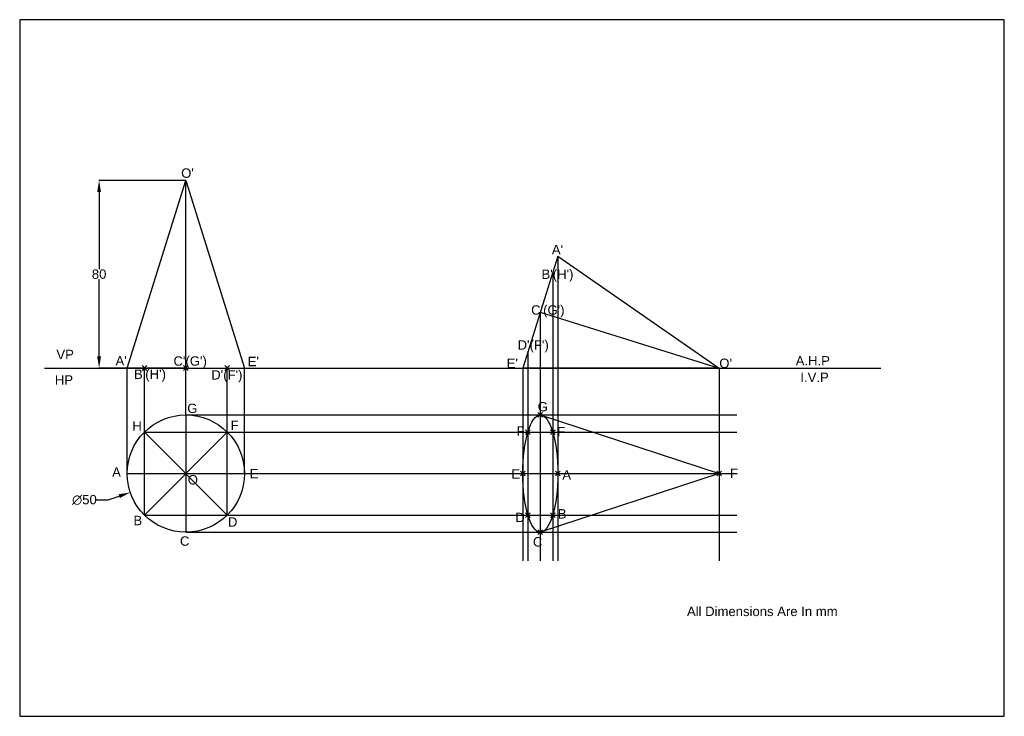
# Model space of a CAD drawing. Header units: millimetres. Extents: x 0 to 420, y 0 to 297.
import ezdxf

# ---------------------------------------------------------------- set-up
doc = ezdxf.new("R2010")
doc.units = ezdxf.units.MM
doc.header["$MEASUREMENT"] = 0
doc.header["$PDMODE"] = 3
doc.styles.get("Standard").update_dxf_attribs({"font": 'arial.ttf'})
doc.dimstyles.get("Standard").update_dxf_attribs({"dimtxt": 4, "dimasz": 5, "dimexe": 0.18, "dimexo": 0.0625, "dimgap": 0.09, "dimtad": 0, "dimtih": 1, "dimtoh": 1, "dimdec": 0, "dimzin": 0, "dimdsep": 46, "dimtxsty": 'Standard', "dimcen": 0.09, "dimclrd": 1, "dimclre": 3, "dimadec": 0, "dimazin": 0, "dimtfac": 1, "dimtdec": 0, "dimtofl": 0, "dimtmove": 0, "dimatfit": 3, "dimfxl": 1, "dimtolj": 1, "dimtzin": 0, "dimarcsym": 0})

# ---------------------------------------------------------------- blocks, each defined once
blk = doc.blocks.new('*D18')
at = {"color": 3, "lineweight": -2, "transparency": 16777216}
for p, q in [((70.79, 103.48), (70.97, 103.48)), ((70.88, 103.39), (70.88, 103.57))]:
    blk.add_line(p, q, dxfattribs=at)
at = {"color": 1, "lineweight": -2, "transparency": 16777216}
for p, q in [((37.73, 92.25), (42.47, 93.85)), ((32.73, 92.25), (37.73, 92.25))]:
    blk.add_line(p, q, dxfattribs=at)
at = {"color": 1, "transparency": 16777216}
blk.add_solid([(42.2, 94.64), (42.73, 93.06), (47.2, 95.46)], dxfattribs=at)
at = {"layer": 'Defpoints', "color": 0, "transparency": 16777216}
for p in [(94.56, 111.49), (47.2, 95.46)]:
    blk.add_point(p, dxfattribs=at)
at = {"color": 0, "transparency": 16777216, "insert": (27.61, 92.25), "char_height": 4, "attachment_point": 5}
blk.add_mtext('\\A1;∅50', dxfattribs=at)
blk = doc.blocks.new('*D19')
at = {"color": 3, "lineweight": -2, "transparency": 16777216}
for p, q in [((70.82, 228.5), (33.69, 228.5)), ((70.82, 148.5), (33.69, 148.5))]:
    blk.add_line(p, q, dxfattribs=at)
at = {"color": 1, "lineweight": -2, "transparency": 16777216}
for p, q in [((33.87, 223.5), (33.87, 190.63)), ((33.87, 153.5), (33.87, 186.37))]:
    blk.add_line(p, q, dxfattribs=at)
at = {"color": 1, "transparency": 16777216}
for points in [[(33.03, 223.5), (34.7, 223.5), (33.87, 228.5)], [(33.03, 153.5), (34.7, 153.5), (33.87, 148.5)]]:
    blk.add_solid(points, dxfattribs=at)
at = {"layer": 'Defpoints', "color": 0, "transparency": 16777216}
for p in [(33.87, 228.5), (70.88, 228.5), (70.88, 148.5)]:
    blk.add_point(p, dxfattribs=at)
at = {"color": 0, "transparency": 16777216, "insert": (33.87, 188.5), "char_height": 4, "attachment_point": 5}
blk.add_mtext('\\A1;80', dxfattribs=at)

msp = doc.modelspace()

# ---------------------------------------------------------------- linework, layer by layer
for p, q in [((45.88, 148.5), (70.88, 228.5)), ((70.88, 228.5), (95.88, 148.5)), ((229.54, 196.22), (214.61, 148.5)), ((229.54, 196.22), (298.42, 148.46)), ((45.88, 148.5), (95.88, 148.5)), ((298.42, 148.46), (214.61, 148.5)), ((222.07, 128.48), (298.42, 103.48)), ((298.42, 103.48), (222.07, 78.48))]:
    msp.add_line(p, q)
at = {"color": 146, "true_color": 0x105689}
for p, q in [((70.88, 148.5), (70.88, 228.5)), ((229.54, 196.22), (229.54, 66.25)), ((227.36, 189.23), (227.36, 66.25)), ((222.07, 172.36), (298.42, 148.46)), ((222.07, 172.36), (222.07, 66.25)), ((216.79, 155.49), (216.79, 66.25)), ((45.88, 103.48), (45.88, 148.5)), ((53.2, 85.8), (53.2, 148.5)), ((70.88, 128.48), (70.88, 148.5)), ((88.56, 85.8), (88.56, 148.5)), ((95.88, 103.48), (95.88, 148.5)), ((214.61, 148.5), (214.61, 66.25)), ((298.42, 148.46), (298.42, 66.25)), ((70.88, 128.48), (70.88, 78.48)), ((70.88, 128.48), (305.96, 128.48)), ((88.56, 121.15), (53.2, 85.8)), ((53.2, 121.15), (88.56, 85.8)), ((53.2, 121.15), (305.96, 121.15)), ((45.88, 103.48), (95.88, 103.48)), ((45.88, 103.48), (305.96, 103.48)), ((53.2, 85.8), (305.96, 85.8)), ((70.88, 78.48), (305.96, 78.48))]:
    msp.add_line(p, q, dxfattribs=at)
at = {"color": 252, "true_color": 0x939598}
msp.add_line((10.53, 148.5), (367.36, 148.5), dxfattribs=at)
msp.add_lwpolyline([(0, 0), (420, 0), (420, 297), (0, 297)], close=True)
msp.add_circle((70.88, 103.48), 25)
msp.add_ellipse((222.07, 103.48), major_axis=(0, 25), ratio=0.298693)
for p in [(53.2, 148.5), (70.88, 148.5), (88.56, 148.5), (222.07, 128.48), (216.79, 121.15), (227.36, 121.15), (214.61, 103.48), (229.54, 103.48), (298.42, 103.48), (216.79, 85.8), (227.36, 85.8), (222.07, 78.48)]:
    msp.add_point(p)

# ---------------------------------------------------------------- texts
for s, p in [("O'", (68.88, 229.59)), ("A'", (227, 196.98)), ("B'(H')", (222.59, 186.48)), ("C'(G')", (218.17, 171.24)), ("D'(F')", (212.39, 156.32)), ('VP', (15.66, 152.27)), ("A'", (40.88, 149.6)), ("C'(G')", (65.61, 149.48)), ("E'", (97.25, 149.27)), ("E'", (207.73, 148.5)), ("O'", (298.42, 148.5)), ('A.H.P', (331.02, 149.57)), ("B'(H')", (48.77, 143.86)), ("D'(F')", (81.71, 143.57)), ('HP', (15, 141.41)), ('I.V.P', (333.02, 142.52)), ('G', (71.48, 129.3)), ('G', (220.98, 129.99)), ('F', (89.96, 122.09)), ('H', (48.06, 121.73)), ('F', (212, 119.62)), ('F', (229.23, 119.38)), ('A', (39.43, 102.11)), ('E', (98.12, 101.46)), ('E', (209.73, 101.26)), ('F', (303.01, 101.6)), ('O', (71.71, 98.84)), ('A', (231.47, 100.93)), ('B', (229.54, 84.32)), ('B', (48.53, 81.48)), ('D', (88.85, 80.84)), ('D', (211.41, 82.78)), ('C', (68.37, 72.71)), ('C', (218.91, 72.37)), ('All Dimensions Are In mm', (284.63, 42.73))]:
    msp.add_text(s, height=4).set_placement(p)

# ---------------------------------------------------------------- dimensions: what is measured, and where the dimension line sits
dim = msp.add_linear_dim(base=(33.87, 228.5), p1=(70.88, 148.5), p2=(70.88, 228.5), angle=90, dimstyle='Standard')
dim.commit()
dim.dimension.update_dxf_attribs({"geometry": '*D19', "text_midpoint": (33.87, 188.5)})
dim = msp.add_diameter_dim_2p(p1=(94.56, 111.49), p2=(47.2, 95.46), dimstyle='Standard')
dim.commit()
dim.dimension.update_dxf_attribs({"geometry": '*D18', "text_midpoint": (27.61, 92.25), "dimtype": 163})

doc.saveas('drawing.dxf')
